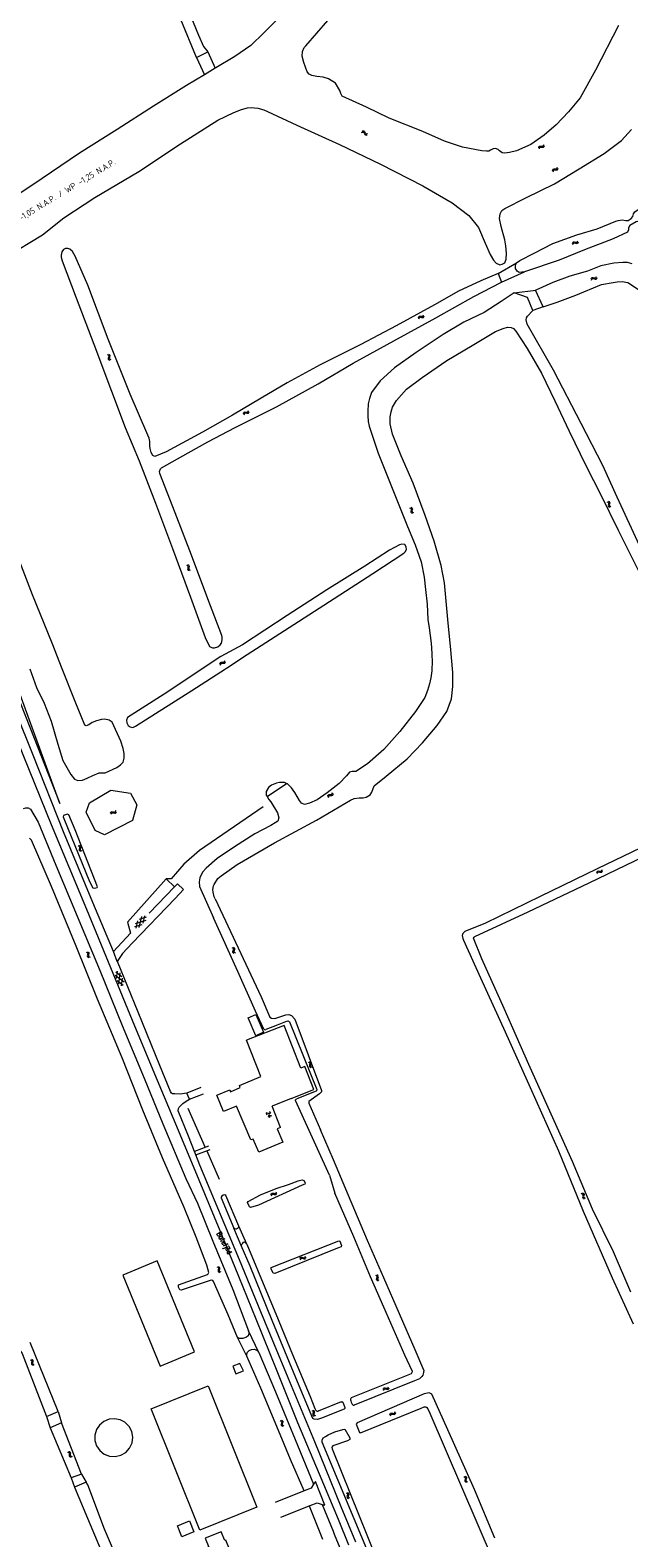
# Model space of a CAD drawing. Header units: metres. Extents: x 189705 to 199106, y 581686 to 588448.
# Tile 153 of 256: x 194103 to 194347, y 584146 to 584760. Entities that reach past the tile are written whole.
import ezdxf

# ---------------------------------------------------------------- set-up
doc = ezdxf.new("R2010")
doc.units = ezdxf.units.M
doc.layers.add('B-WA-OG-GBKN-G', color=7, linetype='Continuous', lineweight=18)
doc.layers.add('X-XX-AL-T25', color=7, linetype='Continuous', lineweight=25)
doc.styles.add('NLCS-ISO-M2000-T25', font='NLCS-ISO.ttf', dxfattribs={"height": 5})
doc.styles.add('Style-STANDARD', font='STANDARD.shx')

msp = doc.modelspace()

# ---------------------------------------------------------------- linework, layer by layer
at = {"layer": 'B-WA-OG-GBKN-G'}
for p, q in [((194238.444, 584718.574), (194238.83, 584718.704)), ((194238.628, 584719.036), (194239.014, 584719.168)), ((194238.83, 584718.704), (194239.158, 584718.689)), ((194239.014, 584719.168), (194239.34, 584719.156)), ((194239.158, 584718.689), (194239.406, 584718.478)), ((194239.34, 584719.156), (194239.598, 584718.935)), ((194239.406, 584718.478), (194239.606, 584718.114)), ((194239.598, 584718.935), (194239.789, 584718.576)), ((194239.606, 584718.114), (194239.796, 584717.753)), ((194239.789, 584718.576), (194239.981, 584718.216)), ((194239.981, 584718.216), (194240.229, 584718)), ((194240.229, 584718), (194240.565, 584717.983)), ((194240.565, 584717.983), (194240.952, 584718.115)), ((194239.796, 584717.753), (194240.044, 584717.537)), ((194240.044, 584717.537), (194240.381, 584717.522)), ((194240.381, 584717.522), (194240.768, 584717.654)), ((194310.594, 584712.242), (194310.691, 584712.638)), ((194310.691, 584712.638), (194310.878, 584712.907)), ((194310.878, 584712.907), (194311.202, 584713.004)), ((194310.882, 584711.838), (194310.982, 584712.233)), ((194310.982, 584712.233), (194311.172, 584712.501)), ((194311.172, 584712.501), (194311.484, 584712.595)), ((194311.202, 584713.004), (194311.608, 584712.97)), ((194311.484, 584712.595), (194311.898, 584712.567)), ((194311.608, 584712.97), (194312.015, 584712.938)), ((194311.898, 584712.567), (194312.304, 584712.532)), ((194312.015, 584712.938), (194312.331, 584713.03)), ((194312.304, 584712.532), (194312.62, 584712.624)), ((194312.331, 584713.03), (194312.527, 584713.304)), ((194312.527, 584713.304), (194312.625, 584713.7)), ((194312.62, 584712.624), (194312.815, 584712.899)), ((194312.815, 584712.899), (194312.913, 584713.296)), ((194316.228, 584702.974), (194316.325, 584703.37)), ((194316.325, 584703.37), (194316.512, 584703.639)), ((194316.512, 584703.639), (194316.836, 584703.736)), ((194316.516, 584702.57), (194316.616, 584702.965)), ((194316.616, 584702.965), (194316.806, 584703.233)), ((194316.806, 584703.233), (194317.118, 584703.327)), ((194316.836, 584703.736), (194317.242, 584703.702)), ((194317.118, 584703.327), (194317.532, 584703.299)), ((194317.242, 584703.702), (194317.649, 584703.67)), ((194317.532, 584703.299), (194317.938, 584703.264)), ((194317.649, 584703.67), (194317.965, 584703.762)), ((194317.938, 584703.264), (194318.254, 584703.356)), ((194317.965, 584703.762), (194318.161, 584704.036)), ((194318.161, 584704.036), (194318.259, 584704.432)), ((194318.254, 584703.356), (194318.449, 584703.631)), ((194318.449, 584703.631), (194318.547, 584704.028)), ((194324.315, 584673.355), (194324.478, 584673.728)), ((194324.478, 584673.728), (194324.709, 584673.96)), ((194324.529, 584672.907), (194324.695, 584673.279)), ((194324.695, 584673.279), (194324.928, 584673.51)), ((194324.709, 584673.96), (194325.046, 584674)), ((194324.928, 584673.51), (194325.252, 584673.549)), ((194325.046, 584674), (194325.439, 584673.897)), ((194325.252, 584673.549), (194325.655, 584673.449)), ((194325.439, 584673.897), (194325.834, 584673.794)), ((194325.655, 584673.449), (194326.049, 584673.344)), ((194325.834, 584673.794), (194326.162, 584673.83)), ((194326.049, 584673.344), (194326.376, 584673.38)), ((194326.162, 584673.83), (194326.402, 584674.066)), ((194326.376, 584673.38), (194326.615, 584673.618)), ((194326.402, 584674.066), (194326.567, 584674.44)), ((194326.615, 584673.618), (194326.781, 584673.992)), ((194331.931, 584658.85), (194332.101, 584659.22)), ((194332.101, 584659.22), (194332.335, 584659.448)), ((194332.138, 584658.398), (194332.31, 584658.767)), ((194332.31, 584658.767), (194332.547, 584658.994)), ((194332.335, 584659.448), (194332.672, 584659.483)), ((194332.547, 584658.994), (194332.871, 584659.028)), ((194332.672, 584659.483), (194333.064, 584659.373)), ((194332.871, 584659.028), (194333.272, 584658.922)), ((194333.064, 584659.373), (194333.457, 584659.264)), ((194333.272, 584658.922), (194333.665, 584658.811)), ((194333.457, 584659.264), (194333.785, 584659.295)), ((194333.665, 584658.811), (194333.992, 584658.841)), ((194333.785, 584659.295), (194334.029, 584659.527)), ((194333.992, 584658.841), (194334.235, 584659.075)), ((194334.029, 584659.527), (194334.2, 584659.898)), ((194334.235, 584659.075), (194334.407, 584659.446)), ((194263.595, 584643.899), (194263.726, 584644.286)), ((194261.58, 584643.004), (194261.71, 584643.39)), ((194261.71, 584643.39), (194261.919, 584643.642)), ((194261.833, 584642.577), (194261.965, 584642.962)), ((194261.919, 584643.642), (194262.25, 584643.712)), ((194261.965, 584642.962), (194262.177, 584643.213)), ((194262.177, 584643.213), (194262.496, 584643.281)), ((194262.25, 584643.712), (194262.651, 584643.644)), ((194262.496, 584643.281), (194262.906, 584643.218)), ((194262.651, 584643.644), (194263.054, 584643.578)), ((194262.906, 584643.218), (194263.308, 584643.148)), ((194263.054, 584643.578), (194263.377, 584643.643)), ((194263.308, 584643.148), (194263.631, 584643.214)), ((194263.377, 584643.643), (194263.595, 584643.899)), ((194263.631, 584643.214), (194263.848, 584643.472)), ((194263.848, 584643.472), (194263.979, 584643.859)), ((194134.844, 584628.064), (194135.21, 584627.885)), ((194135.21, 584627.885), (194135.433, 584627.644)), ((194135.349, 584626.92), (194135.231, 584626.53)), ((194135.231, 584626.53), (194135.256, 584626.202)), ((194135.256, 584626.202), (194135.485, 584625.955)), ((194135.299, 584628.263), (194135.666, 584628.087)), ((194135.461, 584627.32), (194135.349, 584626.92)), ((194135.433, 584627.644), (194135.461, 584627.32)), ((194135.485, 584625.955), (194135.854, 584625.777)), ((194135.666, 584628.087), (194135.891, 584627.848)), ((194135.803, 584627.121), (194135.688, 584626.729)), ((194135.688, 584626.729), (194135.713, 584626.401)), ((194135.713, 584626.401), (194135.941, 584626.154)), ((194135.919, 584627.511), (194135.803, 584627.121)), ((194135.891, 584627.848), (194135.919, 584627.511)), ((194135.941, 584626.154), (194136.309, 584625.976)), ((194190.306, 584603.964), (194190.425, 584604.354)), ((194190.425, 584604.354), (194190.627, 584604.611)), ((194190.57, 584603.544), (194190.692, 584603.933)), ((194190.627, 584604.611), (194190.956, 584604.69)), ((194190.692, 584603.933), (194190.897, 584604.189)), ((194190.897, 584604.189), (194191.214, 584604.266)), ((194190.956, 584604.69), (194191.359, 584604.633)), ((194191.214, 584604.266), (194191.625, 584604.214)), ((194191.359, 584604.633), (194191.764, 584604.578)), ((194191.625, 584604.214), (194192.029, 584604.156)), ((194191.764, 584604.578), (194192.084, 584604.652)), ((194192.029, 584604.156), (194192.35, 584604.229)), ((194192.084, 584604.652), (194192.295, 584604.914)), ((194192.295, 584604.914), (194192.416, 584605.304)), ((194192.35, 584604.229), (194192.56, 584604.493)), ((194192.56, 584604.493), (194192.681, 584604.884)), ((194258.02, 584565.648), (194258.397, 584565.495)), ((194258.397, 584565.495), (194258.636, 584565.269)), ((194258.46, 584565.877), (194258.839, 584565.727)), ((194258.601, 584564.541), (194258.51, 584564.144)), ((194258.687, 584564.947), (194258.601, 584564.541)), ((194258.636, 584565.269), (194258.687, 584564.947)), ((194258.839, 584565.727), (194259.079, 584565.504)), ((194259.041, 584564.772), (194258.952, 584564.374)), ((194258.952, 584564.374), (194259, 584564.048)), ((194259.13, 584565.169), (194259.041, 584564.772)), ((194259.079, 584565.504), (194259.13, 584565.169)), ((194338.423, 584568.024), (194338.803, 584567.876)), ((194338.803, 584567.876), (194339.045, 584567.654)), ((194338.861, 584568.259), (194339.241, 584568.114)), ((194339.02, 584566.925), (194338.934, 584566.527)), ((194338.934, 584566.527), (194338.986, 584566.202)), ((194338.986, 584566.202), (194339.234, 584565.974)), ((194339.099, 584567.332), (194339.02, 584566.925)), ((194339.045, 584567.654), (194339.099, 584567.332)), ((194339.234, 584565.974), (194339.616, 584565.827)), ((194339.241, 584568.114), (194339.484, 584567.895)), ((194339.456, 584567.163), (194339.373, 584566.763)), ((194339.373, 584566.763), (194339.425, 584566.438)), ((194339.425, 584566.438), (194339.672, 584566.209)), ((194339.54, 584567.561), (194339.456, 584567.163)), ((194339.484, 584567.895), (194339.54, 584567.561)), ((194339.672, 584566.209), (194340.053, 584566.062)), ((194258.51, 584564.144), (194258.558, 584563.818)), ((194258.558, 584563.818), (194258.804, 584563.587)), ((194258.804, 584563.587), (194259.183, 584563.435)), ((194259, 584564.048), (194259.244, 584563.817)), ((194259.244, 584563.817), (194259.623, 584563.664)), ((194167.059, 584542.216), (194167.437, 584542.064)), ((194167.437, 584542.064), (194167.677, 584541.84)), ((194167.499, 584542.447), (194167.878, 584542.298)), ((194167.644, 584541.112), (194167.554, 584540.714)), ((194167.554, 584540.714), (194167.603, 584540.388)), ((194167.603, 584540.388), (194167.85, 584540.158)), ((194167.728, 584541.518), (194167.644, 584541.112)), ((194167.677, 584541.84), (194167.728, 584541.518)), ((194167.85, 584540.158), (194168.229, 584540.007)), ((194167.878, 584542.298), (194168.119, 584542.076)), ((194168.083, 584541.344), (194167.996, 584540.945)), ((194167.996, 584540.945), (194168.044, 584540.62)), ((194168.044, 584540.62), (194168.289, 584540.389)), ((194168.172, 584541.741), (194168.083, 584541.344)), ((194168.119, 584542.076), (194168.172, 584541.741)), ((194168.289, 584540.389), (194168.669, 584540.238)), ((194182.426, 584502.746), (194182.619, 584503.021)), ((194182.619, 584503.021), (194182.713, 584503.419)), ((194182.911, 584502.62), (194183.005, 584503.018)), ((194180.698, 584501.939), (194180.79, 584502.336)), ((194180.79, 584502.336), (194180.975, 584502.607)), ((194180.975, 584502.607), (194181.298, 584502.707)), ((194180.99, 584501.538), (194181.086, 584501.934)), ((194181.086, 584501.934), (194181.273, 584502.204)), ((194181.273, 584502.204), (194181.584, 584502.302)), ((194181.298, 584502.707), (194181.704, 584502.678)), ((194181.584, 584502.302), (194181.998, 584502.278)), ((194181.704, 584502.678), (194182.111, 584502.65)), ((194181.998, 584502.278), (194182.405, 584502.247)), ((194182.111, 584502.65), (194182.426, 584502.746)), ((194182.405, 584502.247), (194182.72, 584502.342)), ((194182.72, 584502.342), (194182.911, 584502.62)), ((194224.687, 584447.901), (194224.745, 584448.304)), ((194224.745, 584448.304), (194224.906, 584448.59)), ((194224.906, 584448.59), (194225.219, 584448.718)), ((194225.013, 584447.526), (194225.074, 584447.929)), ((194225.074, 584447.929), (194225.237, 584448.214)), ((194225.219, 584448.718), (194225.626, 584448.724)), ((194225.237, 584448.214), (194225.539, 584448.338)), ((194225.539, 584448.338), (194225.953, 584448.35)), ((194225.626, 584448.724), (194226.034, 584448.731)), ((194225.953, 584448.35), (194226.361, 584448.354)), ((194226.034, 584448.731), (194226.34, 584448.853)), ((194226.34, 584448.853), (194226.508, 584449.144)), ((194226.361, 584448.354), (194226.667, 584448.476)), ((194226.508, 584449.144), (194226.568, 584449.549)), ((194226.667, 584448.476), (194226.834, 584448.769)), ((194226.834, 584448.769), (194226.894, 584449.174)), ((194136.121, 584441.181), (194136.293, 584441.55)), ((194136.293, 584441.55), (194136.529, 584441.777)), ((194136.529, 584441.777), (194136.866, 584441.809)), ((194136.866, 584441.809), (194137.257, 584441.697)), ((194137.257, 584441.697), (194137.65, 584441.586)), ((194137.65, 584441.586), (194137.978, 584441.614)), ((194137.978, 584441.614), (194138.223, 584441.845)), ((194138.223, 584441.845), (194138.397, 584442.215)), ((194138.427, 584441.392), (194138.601, 584441.762)), ((194136.325, 584440.728), (194136.499, 584441.096)), ((194136.499, 584441.096), (194136.738, 584441.322)), ((194136.738, 584441.322), (194137.062, 584441.353)), ((194137.062, 584441.353), (194137.463, 584441.245)), ((194137.463, 584441.245), (194137.854, 584441.131)), ((194137.854, 584441.131), (194138.182, 584441.16)), ((194138.182, 584441.16), (194138.427, 584441.392)), ((194122.978, 584427.928), (194123.341, 584427.744)), ((194123.341, 584427.744), (194123.561, 584427.5)), ((194123.466, 584426.777), (194123.343, 584426.388)), ((194123.343, 584426.388), (194123.363, 584426.06)), ((194123.363, 584426.06), (194123.589, 584425.81)), ((194123.435, 584428.12), (194123.8, 584427.939)), ((194123.584, 584427.175), (194123.466, 584426.777)), ((194123.561, 584427.5), (194123.584, 584427.175)), ((194123.589, 584425.81), (194123.955, 584425.627)), ((194123.8, 584427.939), (194124.021, 584427.698)), ((194123.923, 584426.972), (194123.802, 584426.582)), ((194123.802, 584426.582), (194123.823, 584426.253)), ((194123.823, 584426.253), (194124.047, 584426.002)), ((194124.045, 584427.36), (194123.923, 584426.972)), ((194124.021, 584427.698), (194124.045, 584427.36)), ((194124.047, 584426.002), (194124.413, 584425.819)), ((194334.218, 584416.969), (194334.36, 584417.351)), ((194334.36, 584417.351), (194334.577, 584417.596)), ((194334.457, 584416.534), (194334.602, 584416.915)), ((194334.577, 584417.596), (194334.911, 584417.655)), ((194334.602, 584416.915), (194334.822, 584417.159)), ((194334.822, 584417.159), (194335.143, 584417.216)), ((194334.911, 584417.655), (194335.309, 584417.574)), ((194335.143, 584417.216), (194335.55, 584417.14)), ((194335.309, 584417.574), (194335.71, 584417.495)), ((194335.55, 584417.14), (194335.95, 584417.058)), ((194335.71, 584417.495), (194336.034, 584417.549)), ((194335.95, 584417.058), (194336.275, 584417.112)), ((194336.034, 584417.549), (194336.26, 584417.799)), ((194336.26, 584417.799), (194336.404, 584418.181)), ((194336.275, 584417.112), (194336.5, 584417.363)), ((194336.5, 584417.363), (194336.644, 584417.746)), ((194150.722, 584398.799), (194147.806, 584397.895)), ((194147.848, 584394.557), (194148.866, 584399.041)), ((194149.494, 584396.335), (194150.17, 584399.31)), ((194148.905, 584395.7), (194145.991, 584394.797)), ((194150.553, 584397.48), (194146.163, 584396.119)), ((194146.544, 584394.286), (194147.219, 584397.261)), ((194186.112, 584386.109), (194185.76, 584386.316)), ((194186.582, 584386.271), (194186.23, 584386.478)), ((194186.791, 584386.006), (194186.582, 584386.271)), ((194126.229, 584384.485), (194126.605, 584384.33)), ((194126.605, 584384.33), (194126.843, 584384.103)), ((194126.671, 584384.712), (194127.048, 584384.559)), ((194126.803, 584383.375), (194126.71, 584382.978)), ((194126.71, 584382.978), (194126.755, 584382.652)), ((194126.755, 584382.652), (194126.999, 584382.42)), ((194126.891, 584383.781), (194126.803, 584383.375)), ((194126.843, 584384.103), (194126.891, 584383.781)), ((194126.999, 584382.42), (194127.378, 584382.265)), ((194127.048, 584384.559), (194127.287, 584384.335)), ((194127.244, 584383.604), (194127.153, 584383.206)), ((194127.153, 584383.206), (194127.199, 584382.88)), ((194127.199, 584382.88), (194127.441, 584382.647)), ((194127.336, 584384), (194127.244, 584383.604)), ((194127.287, 584384.335), (194127.336, 584384)), ((194127.441, 584382.647), (194127.82, 584382.492)), ((194186.023, 584384.755), (194186.171, 584385.134)), ((194186.025, 584384.416), (194186.023, 584384.755)), ((194186.229, 584384.16), (194186.025, 584384.416)), ((194186.319, 584385.844), (194186.112, 584386.109)), ((194186.171, 584385.134), (194186.318, 584385.515)), ((194186.581, 584383.955), (194186.229, 584384.16)), ((194186.318, 584385.515), (194186.319, 584385.844)), ((194186.495, 584384.908), (194186.64, 584385.297)), ((194186.497, 584384.582), (194186.495, 584384.908)), ((194186.7, 584384.324), (194186.497, 584384.582)), ((194186.64, 584385.297), (194186.789, 584385.677)), ((194187.05, 584384.116), (194186.7, 584384.324)), ((194186.789, 584385.677), (194186.791, 584386.006)), ((194137.995, 584375.217), (194141.655, 584372.435)), ((194138.287, 584376.517), (194140.716, 584374.671)), ((194138.597, 584373.782), (194138.982, 584376.808)), ((194139.535, 584371.545), (194140.114, 584376.105)), ((194140.666, 584370.845), (194141.051, 584373.874)), ((194138.931, 584372.983), (194141.359, 584371.136)), ((194216.685, 584339.699), (194217.061, 584339.544)), ((194217.061, 584339.544), (194217.299, 584339.317)), ((194217.127, 584339.926), (194217.504, 584339.773)), ((194217.259, 584338.589), (194217.166, 584338.192)), ((194217.166, 584338.192), (194217.211, 584337.866)), ((194217.211, 584337.866), (194217.455, 584337.634)), ((194217.347, 584338.995), (194217.259, 584338.589)), ((194217.299, 584339.317), (194217.347, 584338.995)), ((194217.455, 584337.634), (194217.834, 584337.479)), ((194217.504, 584339.773), (194217.743, 584339.549)), ((194217.7, 584338.818), (194217.609, 584338.42)), ((194217.609, 584338.42), (194217.655, 584338.094)), ((194217.655, 584338.094), (194217.897, 584337.861)), ((194217.792, 584339.214), (194217.7, 584338.818)), ((194217.743, 584339.549), (194217.792, 584339.214)), ((194217.897, 584337.861), (194218.276, 584337.706)), ((194201.528, 584285.692), (194201.685, 584286.068)), ((194201.685, 584286.068), (194201.911, 584286.304)), ((194201.75, 584285.248), (194201.91, 584285.623)), ((194201.91, 584285.623), (194202.139, 584285.858)), ((194201.911, 584286.304), (194202.247, 584286.35)), ((194202.139, 584285.858), (194202.462, 584285.903)), ((194202.247, 584286.35), (194202.642, 584286.254)), ((194202.462, 584285.903), (194202.866, 584285.811)), ((194202.642, 584286.254), (194203.039, 584286.159)), ((194202.866, 584285.811), (194203.262, 584285.713)), ((194203.039, 584286.159), (194203.366, 584286.201)), ((194203.262, 584285.713), (194203.589, 584285.755)), ((194203.366, 584286.201), (194203.601, 584286.442)), ((194203.589, 584285.755), (194203.823, 584285.997)), ((194203.601, 584286.442), (194203.76, 584286.818)), ((194203.823, 584285.997), (194203.982, 584286.374)), ((194327.939, 584286.251), (194328.32, 584286.106)), ((194328.32, 584286.106), (194328.564, 584285.885)), ((194328.375, 584286.489), (194328.757, 584286.347)), ((194328.543, 584285.157), (194328.46, 584284.757)), ((194328.46, 584284.757), (194328.514, 584284.432)), ((194328.514, 584284.432), (194328.764, 584284.207)), ((194328.62, 584285.564), (194328.543, 584285.157)), ((194328.564, 584285.885), (194328.62, 584285.564)), ((194328.757, 584286.347), (194329.001, 584286.129)), ((194328.764, 584284.207), (194329.147, 584284.062)), ((194328.978, 584285.397), (194328.898, 584284.996)), ((194328.898, 584284.996), (194328.952, 584284.672)), ((194328.952, 584284.672), (194329.2, 584284.445)), ((194329.059, 584285.795), (194328.978, 584285.397)), ((194329.001, 584286.129), (194329.059, 584285.795)), ((194329.2, 584284.445), (194329.583, 584284.3)), ((194213.337, 584259.676), (194213.525, 584260.037)), ((194213.52, 584259.214), (194213.711, 584259.574)), ((194213.525, 584260.037), (194213.771, 584260.253)), ((194213.711, 584259.574), (194213.96, 584259.789)), ((194213.771, 584260.253), (194214.11, 584260.27)), ((194213.96, 584259.789), (194214.285, 584259.806)), ((194214.11, 584260.27), (194214.495, 584260.141)), ((194214.285, 584259.806), (194214.68, 584259.68)), ((194214.495, 584260.141), (194214.883, 584260.012)), ((194214.68, 584259.68), (194215.067, 584259.548)), ((194214.883, 584260.012), (194215.212, 584260.026)), ((194215.067, 584259.548), (194215.396, 584259.562)), ((194215.212, 584260.026), (194215.467, 584260.245)), ((194215.396, 584259.562), (194215.65, 584259.783)), ((194215.467, 584260.245), (194215.657, 584260.606)), ((194215.65, 584259.783), (194215.841, 584260.145)), ((194179.511, 584256.264), (194179.883, 584256.098)), ((194179.883, 584256.098), (194180.114, 584255.864)), ((194180.052, 584255.137), (194179.946, 584254.743)), ((194179.946, 584254.743), (194179.981, 584254.416)), ((194179.96, 584256.478), (194180.333, 584256.313)), ((194179.981, 584254.416), (194180.219, 584254.176)), ((194180.152, 584255.54), (194180.052, 584255.137)), ((194180.114, 584255.864), (194180.152, 584255.54)), ((194180.219, 584254.176), (194180.592, 584254.01)), ((194180.333, 584256.313), (194180.564, 584256.082)), ((194180.5, 584255.352), (194180.397, 584254.957)), ((194180.397, 584254.957), (194180.432, 584254.63)), ((194180.432, 584254.63), (194180.667, 584254.39)), ((194180.604, 584255.746), (194180.5, 584255.352)), ((194180.564, 584256.082), (194180.604, 584255.746)), ((194180.667, 584254.39), (194181.041, 584254.223)), ((194244.575, 584252.605), (194244.21, 584252.789)), ((194244.574, 584251.247), (194244.696, 584251.635)), ((194244.597, 584250.909), (194244.574, 584251.247)), ((194244.799, 584252.354), (194244.575, 584252.605)), ((194245.033, 584252.796), (194244.668, 584252.98)), ((194244.696, 584251.635), (194244.818, 584252.025)), ((194244.818, 584252.025), (194244.799, 584252.354)), ((194245.259, 584252.546), (194245.033, 584252.796)), ((194245.035, 584251.431), (194245.154, 584251.829)), ((194245.058, 584251.106), (194245.035, 584251.431)), ((194245.277, 584250.861), (194245.058, 584251.106)), ((194245.154, 584251.829), (194245.278, 584252.217)), ((194245.278, 584252.217), (194245.259, 584252.546)), ((194244.817, 584250.667), (194244.597, 584250.909)), ((194245.182, 584250.485), (194244.817, 584250.667)), ((194245.64, 584250.677), (194245.277, 584250.861)), ((194103.461, 584218.414), (194103.837, 584218.257)), ((194103.837, 584218.257), (194104.073, 584218.029)), ((194103.904, 584218.639), (194104.281, 584218.484)), ((194104.03, 584217.301), (194103.934, 584216.905)), ((194103.934, 584216.905), (194103.978, 584216.578)), ((194103.978, 584216.578), (194104.221, 584216.345)), ((194104.12, 584217.706), (194104.03, 584217.301)), ((194104.073, 584218.029), (194104.12, 584217.706)), ((194104.221, 584216.345), (194104.599, 584216.188)), ((194104.281, 584218.484), (194104.518, 584218.259)), ((194104.472, 584217.527), (194104.379, 584217.13)), ((194104.379, 584217.13), (194104.423, 584216.804)), ((194104.423, 584216.804), (194104.664, 584216.569)), ((194104.566, 584217.923), (194104.472, 584217.527)), ((194104.518, 584218.259), (194104.566, 584217.923)), ((194104.664, 584216.569), (194105.042, 584216.413)), ((194247.205, 584206.391), (194247.375, 584206.761)), ((194247.375, 584206.761), (194247.609, 584206.989)), ((194247.411, 584205.939), (194247.584, 584206.308)), ((194247.584, 584206.308), (194247.821, 584206.535)), ((194247.609, 584206.989), (194247.947, 584207.023)), ((194247.821, 584206.535), (194248.145, 584206.568)), ((194247.947, 584207.023), (194248.338, 584206.913)), ((194248.145, 584206.568), (194248.546, 584206.462)), ((194248.338, 584206.913), (194248.732, 584206.804)), ((194248.546, 584206.462), (194248.939, 584206.351)), ((194248.732, 584206.804), (194249.06, 584206.835)), ((194248.939, 584206.351), (194249.267, 584206.381)), ((194249.06, 584206.835), (194249.303, 584207.067)), ((194249.267, 584206.381), (194249.51, 584206.615)), ((194249.303, 584207.067), (194249.475, 584207.438)), ((194249.51, 584206.615), (194249.681, 584206.986)), ((194218.131, 584197.731), (194218.498, 584197.555)), ((194218.498, 584197.555), (194218.722, 584197.315)), ((194218.642, 584196.59), (194218.526, 584196.199)), ((194218.526, 584196.199), (194218.553, 584195.871)), ((194218.553, 584195.871), (194218.784, 584195.625)), ((194218.585, 584197.932), (194218.953, 584197.758)), ((194218.752, 584196.99), (194218.642, 584196.59)), ((194218.722, 584197.315), (194218.752, 584196.99)), ((194218.953, 584197.758), (194219.179, 584197.521)), ((194219.095, 584196.794), (194218.982, 584196.401)), ((194218.982, 584196.401), (194219.009, 584196.073)), ((194219.009, 584196.073), (194219.238, 584195.827)), ((194219.209, 584197.184), (194219.095, 584196.794)), ((194219.179, 584197.521), (194219.209, 584197.184)), ((194219.238, 584195.827), (194219.607, 584195.651)), ((194249.944, 584195.993), (194250.069, 584196.381)), ((194250.069, 584196.381), (194250.276, 584196.635)), ((194250.201, 584195.569), (194250.33, 584195.955)), ((194250.276, 584196.635), (194250.607, 584196.708)), ((194250.33, 584195.955), (194250.539, 584196.208)), ((194250.539, 584196.208), (194250.857, 584196.279)), ((194250.607, 584196.708), (194251.009, 584196.644)), ((194250.857, 584196.279), (194251.268, 584196.221)), ((194251.009, 584196.644), (194251.412, 584196.582)), ((194251.268, 584196.221), (194251.671, 584196.155)), ((194251.412, 584196.582), (194251.734, 584196.65)), ((194251.671, 584196.155), (194251.992, 584196.224)), ((194251.734, 584196.65), (194251.949, 584196.909)), ((194251.949, 584196.909), (194252.077, 584197.297)), ((194251.992, 584196.224), (194252.207, 584196.484)), ((194252.207, 584196.484), (194252.334, 584196.872)), ((194205.272, 584193.616), (194205.639, 584193.44)), ((194205.639, 584193.44), (194205.863, 584193.2)), ((194205.783, 584192.475), (194205.667, 584192.084)), ((194205.667, 584192.084), (194205.694, 584191.756)), ((194205.694, 584191.756), (194205.925, 584191.51)), ((194205.726, 584193.817), (194206.094, 584193.643)), ((194205.893, 584192.875), (194205.783, 584192.475)), ((194205.863, 584193.2), (194205.893, 584192.875)), ((194205.925, 584191.51), (194206.294, 584191.335)), ((194206.094, 584193.643), (194206.32, 584193.406)), ((194206.236, 584192.679), (194206.123, 584192.286)), ((194206.123, 584192.286), (194206.15, 584191.958)), ((194206.15, 584191.958), (194206.379, 584191.712)), ((194206.35, 584193.069), (194206.236, 584192.679)), ((194206.32, 584193.406), (194206.35, 584193.069)), ((194206.379, 584191.712), (194206.748, 584191.536)), ((194218.784, 584195.625), (194219.153, 584195.45)), ((194118.641, 584180.802), (194119.035, 584180.698)), ((194119.035, 584180.698), (194119.301, 584180.504)), ((194119.05, 584181.085), (194119.444, 584180.983)), ((194119.301, 584180.504), (194119.391, 584180.191)), ((194119.358, 584179.778), (194119.317, 584179.372)), ((194119.317, 584179.372), (194119.405, 584179.054)), ((194119.391, 584180.191), (194119.358, 584179.778)), ((194119.405, 584179.054), (194119.678, 584178.857)), ((194119.444, 584180.983), (194119.71, 584180.793)), ((194119.678, 584178.857), (194120.074, 584178.753)), ((194119.71, 584180.793), (194119.803, 584180.467)), ((194119.765, 584180.062), (194119.727, 584179.656)), ((194119.727, 584179.656), (194119.815, 584179.339)), ((194119.803, 584180.467), (194119.765, 584180.062)), ((194119.815, 584179.339), (194120.087, 584179.14)), ((194120.087, 584179.14), (194120.482, 584179.036)), ((194280.101, 584170.818), (194280.468, 584170.642)), ((194280.468, 584170.642), (194280.692, 584170.402)), ((194280.612, 584169.677), (194280.496, 584169.286)), ((194280.496, 584169.286), (194280.523, 584168.958)), ((194280.523, 584168.958), (194280.754, 584168.712)), ((194280.555, 584171.019), (194280.923, 584170.845)), ((194280.722, 584170.077), (194280.612, 584169.677)), ((194280.692, 584170.402), (194280.722, 584170.077)), ((194280.754, 584168.712), (194281.123, 584168.537)), ((194280.923, 584170.845), (194281.149, 584170.608)), ((194281.065, 584169.881), (194280.952, 584169.488)), ((194280.952, 584169.488), (194280.979, 584169.16)), ((194280.979, 584169.16), (194281.208, 584168.914)), ((194281.179, 584170.271), (194281.065, 584169.881)), ((194281.149, 584170.608), (194281.179, 584170.271)), ((194281.208, 584168.914), (194281.577, 584168.738)), ((194232.112, 584164.192), (194232.478, 584164.012)), ((194232.478, 584164.012), (194232.7, 584163.771)), ((194232.612, 584163.047), (194232.493, 584162.657)), ((194232.493, 584162.657), (194232.517, 584162.329)), ((194232.517, 584162.329), (194232.745, 584162.081)), ((194232.568, 584164.389), (194232.935, 584164.212)), ((194232.727, 584163.446), (194232.612, 584163.047)), ((194232.7, 584163.771), (194232.727, 584163.446)), ((194232.745, 584162.081), (194233.113, 584161.901)), ((194232.935, 584164.212), (194233.158, 584163.973)), ((194233.068, 584163.246), (194232.951, 584162.855)), ((194232.951, 584162.855), (194232.974, 584162.526)), ((194232.974, 584162.526), (194233.201, 584162.278)), ((194233.185, 584163.635), (194233.068, 584163.246)), ((194233.158, 584163.973), (194233.185, 584163.635)), ((194233.201, 584162.278), (194233.569, 584162.098))]:
    msp.add_line(p, q, dxfattribs=at)
at = {"layer": 'B-WA-OG-GBKN-G', "flags": 128}
for points in [[(194171.171, 584749.148), (194164.778, 584764.533), (194156.397, 584785.585), (194147.465, 584807.422), (194137.403, 584832.829), (194126.72, 584858.189), (194115.929, 584885.412), (194106.171, 584911.254), (194095.9, 584935.83), (194085.686, 584960.64), (194076.378, 584983.682), (194069.347, 585000)], [(194074.716, 585000), (194076.526, 584995.128), (194086.257, 584971.711), (194094.662, 584950.272), (194101.821, 584931.679), (194113.455, 584904.75), (194122.612, 584881.426), (194130.723, 584860.749), (194138.799, 584840.235), (194147.167, 584819.581), (194157.123, 584794.864), (194166.114, 584772.63), (194171.991, 584758.229), (194174.047, 584753.592), (194175.819, 584751.462)], [(194257.678, 584856.169), (194255.143, 584846.09), (194251.742, 584835.083), (194247.62, 584825.211), (194242.942, 584815.637), (194237.684, 584806.127), (194230.955, 584797.342), (194222.043, 584786.195), (194215.088, 584776.681), (194205.923, 584766.486), (194198.582, 584759.099), (194193.388, 584753.956), (194186.828, 584749.493), (194179.059, 584744.848), (194178.8, 584744.693)], [(194294.113, 584711.645), (194292.977, 584712.059), (194292.061, 584711.943), (194290.989, 584711.35), (194290.292, 584710.95), (194289.311, 584710.899), (194287.44, 584711.107), (194279.516, 584712.608), (194272.16, 584715.077), (194263.45, 584719.006), (194249.733, 584724.395), (194240.456, 584728.931), (194230.585, 584733.324), (194229.953, 584734.486), (194229.605, 584735.648), (194227.748, 584738.656), (194224.896, 584740.375), (194222.754, 584741.047), (194220.225, 584741.397), (194218.186, 584741.772), (194217.063, 584742.25), (194216.276, 584743.245), (194214.923, 584747.091), (194214.266, 584749.634), (194214.358, 584751.506), (194215.043, 584753.132), (194215.753, 584753.88), (194224.677, 584764.136)], [(194343.173, 584762.2), (194333.689, 584744.007), (194327.449, 584732.639), (194322.774, 584726.924), (194317.763, 584721.713), (194312.856, 584717.521), (194307.421, 584713.639), (194301.521, 584711.138), (194298.694, 584710.326), (194296.745, 584710.147), (194295.764, 584710.263), (194294.654, 584711.012), (194294.113, 584711.645)], [(194171.171, 584749.148), (194175.819, 584751.462)], [(194171.171, 584749.148), (194174.397, 584742.061)], [(194175.819, 584751.462), (194178.8, 584744.693)], [(194178.8, 584744.693), (194174.397, 584742.061)], [(194174.397, 584742.061), (194167.122, 584737.713), (194153.616, 584729.211), (194138.824, 584719.781), (194123.543, 584710.118), (194108.302, 584699.786), (194093.46, 584689.841), (194075.633, 584677.716), (194063.954, 584670.079), (194063.157, 584669.615), (194061.059, 584669.187), (194059.759, 584669.173), (194058.342, 584669.711), (194056.989, 584670.714), (194054.6, 584676.362), (194051.331, 584684.777), (194045.404, 584698.968), (194040.174, 584710.496), (194031.871, 584729.551), (194030.001, 584733.677)], [(194093.605, 584667.853), (194108.423, 584676.807), (194117.09, 584683.809), (194129.76, 584692.078), (194147.653, 584702.697), (194164.708, 584713.92), (194179.911, 584723.556), (194186.342, 584726.69), (194189.557, 584727.852), (194191.938, 584728.542), (194193.452, 584728.694), (194196.118, 584728.517), (194198.641, 584727.748), (194200.132, 584727.078), (194212, 584721.465), (194229.384, 584713.667), (194246.132, 584705.583), (194263.34, 584696.83), (194275.349, 584689.923), (194282.148, 584684.697), (194286.073, 584679.824), (194288.725, 584673.504), (194290.774, 584668.796), (194292.221, 584666.546), (194293.317, 584665.306), (194294.798, 584664.68), (194295.654, 584664.866), (194296.839, 584665.403), (194297.344, 584666.873), (194297.433, 584669.209), (194297.172, 584672.347), (194296.844, 584674.838), (194295.278, 584680.236), (194294.654, 584683.429), (194294.963, 584685.447), (194295.644, 584686.796)], [(194295.644, 584686.796), (194296.829, 584687.586), (194305.356, 584691.914), (194316.977, 584697.635), (194327.15, 584703.707), (194337.246, 584710.021), (194344.347, 584715.239), (194348.354, 584719.768)], [(194301.578, 584665.422), (194302.862, 584666.42), (194308.777, 584669.324), (194316.404, 584673.247), (194326.17, 584676.818), (194334.443, 584679.337), (194342.036, 584682.394), (194342.958, 584682.7), (194344.615, 584682.941), (194346.052, 584682.677), (194347.072, 584682.632), (194348.214, 584683.455), (194348.883, 584684.299), (194349.191, 584685.407), (194349.696, 584686.153), (194351.112, 584687.227), (194355.205, 584689.057), (194362.085, 584691.006), (194364.224, 584691.268), (194366.967, 584691.497), (194369.907, 584691.572), (194373.505, 584691.208)], [(194411.062, 584678.593), (194405.161, 584681.054), (194396.639, 584683.681), (194389.279, 584686.186), (194386.799, 584686.659), (194384.572, 584686.836), (194381.204, 584686.574), (194376.3, 584686.763), (194370.541, 584686.854), (194365.461, 584686.649), (194361.808, 584686.069), (194357.002, 584684.141), (194352.678, 584682.432), (194351.713, 584682.356), (194350.253, 584682.181), (194347.675, 584680.646), (194347.235, 584679.681), (194347.235, 584678.858), (194346.762, 584677.992), (194340.87, 584675.231), (194329.227, 584670.783), (194318.945, 584666.499), (194304.758, 584661.734)], [(194294.1, 584661.053), (194286.992, 584658.12), (194277.884, 584653.873), (194268.195, 584648.26), (194252.549, 584639.734), (194238.199, 584632.176), (194221.605, 584623.906), (194208.131, 584616.572), (194197.514, 584610.327), (194185.866, 584603.308), (194173.606, 584596.422), (194158.774, 584588.357), (194154.257, 584586.497), (194153.42, 584586.882), (194152.698, 584588.143), (194152.271, 584589.764), (194152.14, 584590.768), (194152.112, 584592.66), (194151.853, 584594.025), (194151.426, 584595.26), (194144.118, 584611.896), (194135.192, 584634.361), (194126.859, 584656.35), (194121.694, 584668.213), (194120.649, 584670.065), (194119.528, 584670.99), (194118.806, 584671.298), (194117.802, 584671.259), (194116.94, 584670.91), (194116.272, 584669.918), (194116.042, 584668.527), (194116.095, 584667.793), (194116.509, 584666.185), (194122.193, 584651.182), (194129.363, 584632.242), (194136.547, 584613.134), (194142.141, 584598.273), (194147.823, 584584.699), (194154.527, 584567.483), (194161.362, 584548.993), (194168.675, 584529.255), (194174.735, 584512.708), (194176.516, 584509.054), (194177.663, 584508.528), (194178.551, 584508.555), (194179.928, 584509.007), (194180.802, 584509.703), (194181.432, 584510.464), (194181.623, 584511.842), (194181.583, 584512.91)], [(194294.1, 584661.053), (194301.578, 584665.422)], [(194304.758, 584661.734), (194303.66, 584661.559), (194302.629, 584661.549), (194301.851, 584662.087), (194301.127, 584663.173), (194301.128, 584664.479), (194301.578, 584665.422)], [(194348.73, 584665.023), (194346.734, 584665.562), (194344.869, 584665.585), (194341.15, 584665.269), (194335.927, 584664.175), (194330.473, 584662.071), (194323.308, 584660.046), (194316.384, 584657.394)], [(194181.583, 584512.91), (194181.466, 584513.515), (194175.821, 584528.479), (194169.103, 584546.339), (194162.553, 584563.567), (194156.223, 584579.561), (194156.119, 584580.41), (194156.491, 584581.505), (194156.903, 584581.917), (194167.798, 584587.995), (194175.787, 584592.46), (194186.913, 584598.383), (194203.711, 584606.715), (194220.785, 584616.096), (194234.993, 584624.582), (194251.628, 584633.668), (194268.651, 584642.968), (194284.113, 584651.688), (194295.465, 584657.565)], [(194294.1, 584661.053), (194295.465, 584657.565)], [(194295.465, 584657.565), (194304.758, 584661.734)], [(194316.384, 584657.394), (194309.45, 584654.338)], [(194312.386, 584647.556), (194318.08, 584649.429), (194325.663, 584652.244), (194336.208, 584656.605), (194341.003, 584657.447), (194342.506, 584657.753), (194344.579, 584657.884), (194346.96, 584657.444), (194363.684, 584646.321)], [(194300.584, 584653.267), (194295.305, 584649.737), (194288.315, 584645.254), (194280.117, 584641.243), (194271.7, 584636.168), (194260.648, 584628.934), (194251.814, 584622.608), (194245.985, 584617.291), (194242.472, 584612.597), (194241.67, 584610.206), (194241.186, 584608.012), (194240.943, 584604.984), (194240.942, 584603.141), (194241.138, 584600.815), (194241.51, 584598.818), (194245.19, 584587.857), (194250.92, 584573.57), (194257.187, 584558.021), (194260.332, 584550.548), (194262.752, 584543.558), (194263.923, 584537.392), (194264.523, 584532.345), (194265.146, 584526.344), (194265.394, 584520.09), (194266.029, 584516.711), (194266.804, 584510.402), (194267.098, 584506.266), (194267.14, 584502.361), (194267.065, 584500)], [(194308.271, 584646.055), (194306.09, 584651.3), (194300.584, 584653.267)], [(194300.61, 584653.258), (194309.45, 584654.338)], [(194309.45, 584654.338), (194309.35, 584654.294)], [(194312.386, 584647.556), (194309.35, 584654.294)], [(194363.541, 584524.941), (194351.641, 584550.213), (194342.568, 584569.987), (194336.705, 584582.793), (194327.916, 584599.923), (194316.617, 584621.685), (194305.953, 584640.45), (194305.515, 584642.14), (194305.603, 584643.029), (194306.053, 584643.741), (194308.271, 584646.055)], [(194312.386, 584647.556), (194308.271, 584646.055)], [(194275.433, 584500), (194274.757, 584507.721), (194273.524, 584520.141), (194272.204, 584534.996), (194270.804, 584542.117), (194267.957, 584552.069), (194264.397, 584562.526), (194259.435, 584575.628), (194254.581, 584586.798), (194250.987, 584595.599), (194250.079, 584599.867), (194250.113, 584602.61), (194250.443, 584604.738), (194251.059, 584606.548), (194252.706, 584609.333), (194256.68, 584613.906), (194263.155, 584618.686), (194273.23, 584625.592), (194283.535, 584631.675), (194293.028, 584637.473), (194296.122, 584638.722), (194297.9, 584639.16), (194299.403, 584639.039), (194300.357, 584638.687)], [(194300.357, 584638.687), (194301.322, 584637.546), (194305.893, 584630.544), (194311.713, 584620.524), (194317.225, 584609.243), (194323.044, 584596.777), (194329.794, 584582.885), (194336.008, 584570.627), (194342.955, 584556.427), (194351.723, 584539.045), (194360.665, 584520.521), (194369.87, 584501.515), (194370.566, 584500)], [(194104.422, 584530.109), (194096.775, 584549.988)], [(194182.942, 584500), (194183.415, 584500.309), (194191.829, 584505.792), (194210.903, 584517.987), (194227.212, 584528.623), (194243.083, 584538.811), (194255.639, 584547.053), (194256.252, 584547.634), (194256.721, 584548.582), (194256.579, 584549.754), (194256.09, 584550.601), (194254.907, 584550.836), (194253.928, 584550.52), (194249.869, 584548.361), (194239.822, 584541.8), (194224.318, 584532.234), (194208.172, 584521.73), (194189.863, 584509.821), (194181.092, 584505.044), (194173.505, 584500)], [(194116.501, 584500), (194112.43, 584510.436), (194104.422, 584530.109)], [(194233.286, 584142.912), (194228.993, 584153.315), (194221.257, 584171.808), (194212.468, 584192.659), (194204.008, 584213.843), (194195.472, 584234.924), (194188.428, 584252.302), (194180.894, 584270.897), (194172.309, 584291.597), (194164.496, 584310.267), (194155.321, 584332.261), (194146.068, 584354.331), (194126.557, 584401.896), (194112.062, 584436.37), (194098.588, 584469.959), (194086.508, 584500)], [(194137.403, 584384.787), (194128.958, 584404.753), (194117.056, 584433.622), (194104.636, 584464.775), (194090.343, 584500)], [(194093.922, 584500), (194103.261, 584476.155), (194115.554, 584445.102), (194095.586, 584500)], [(194103.27, 584500), (194106.069, 584492.405), (194109.193, 584486.049), (194111.919, 584478.676), (194114.648, 584469.218), (194116.729, 584462.617), (194120.007, 584456.983), (194121.464, 584455.053), (194122.894, 584454.476), (194124.696, 584454.672), (194126.69, 584455.472), (194129.006, 584456.492), (194131.592, 584457.629), (194134.038, 584457.593), (194138.76, 584459.84), (194140.29, 584460.885), (194141.293, 584461.929), (194141.767, 584463.513), (194141.764, 584465.547), (194141.311, 584467.516), (194140.316, 584470.514), (194136.817, 584478.182), (194135.541, 584479.12), (194133.777, 584479.465), (194132.426, 584479.309), (194130.444, 584478.817), (194128.694, 584478.081), (194127.344, 584477.139), (194126.301, 584476.79), (194125.632, 584477.034), (194121.705, 584486.658), (194116.501, 584500)], [(194159.458, 584490.661), (194143.071, 584480.186), (194142.609, 584479.078), (194142.829, 584477.984), (194143.41, 584476.942), (194144.144, 584476.402), (194145.316, 584476.133), (194146.268, 584476.624), (194169.331, 584491.112), (194182.942, 584500)], [(194173.505, 584500), (194159.458, 584490.661)], [(194178.854, 584406.299), (194178.445, 584407.084), (194177.985, 584408.971), (194177.865, 584410.09), (194178.129, 584411.549), (194178.36, 584412.153), (194179.875, 584414.533), (194181.192, 584415.673), (194187.733, 584420.266), (194202.976, 584429.012), (194220.041, 584438.317), (194233.989, 584446.472), (194235.482, 584447.195), (194237.478, 584447.381), (194239.058, 584447.402), (194240.32, 584447.73), (194241.878, 584448.618), (194242.559, 584449.758), (194243.57, 584452.325), (194248.454, 584456.25), (194256.982, 584463.354), (194263.327, 584469.802), (194269.277, 584476.918), (194273.218, 584482.599), (194275.064, 584487.743), (194275.67, 584492.844), (194275.564, 584498.505), (194275.433, 584500)], [(194267.065, 584500), (194267.04, 584499.234), (194266.676, 584496.382), (194266.093, 584493.914), (194265.357, 584491.139), (194264.17, 584488.254), (194260.448, 584482.639), (194254.059, 584474.48), (194247.505, 584467.144), (194240.832, 584461.29), (194236.124, 584458.187), (194234.621, 584458.122), (194233.513, 584457.86), (194232.305, 584456.401), (194229.341, 584453.32), (194224.413, 584449.494), (194220.364, 584446.666), (194217.17, 584445.296), (194215.184, 584444.661), (194213.912, 584445.232), (194213.189, 584446.297), (194211.314, 584449.633), (194209.845, 584451.499)], [(194146.861, 584444.54), (194145.173, 584438.123), (194133.772, 584432.271), (194129.846, 584434.105), (194126.288, 584441.575), (194127.59, 584445.436), (194136.234, 584450.585), (194144.357, 584449.281), (194146.861, 584444.54)], [(194199.928, 584447.949), (194200.616, 584446.72), (194201.428, 584445.776), (194204.19, 584441.255), (194204.726, 584439.214), (194204.342, 584437.92), (194203.255, 584437.207), (194201.477, 584436.155), (194194.926, 584432.692), (194186.695, 584427.485), (194179.594, 584422.629), (194175.149, 584418.715), (194173.59, 584417.136), (194172.58, 584414.844), (194172.217, 584413.231), (194172.403, 584411.22)], [(194207.822, 584453.287), (194207.049, 584453.628), (194204.943, 584453.619), (194203.779, 584453.334), (194201.76, 584452.556), (194200.509, 584451.657), (194199.609, 584449.979), (194199.608, 584448.52), (194199.928, 584447.949)], [(194199.928, 584447.949), (194207.822, 584453.287)], [(194209.845, 584451.499), (194208.244, 584453.101), (194207.822, 584453.287)], [(194100.668, 584443.101), (194101.723, 584443.346), (194102.673, 584443.336), (194103.571, 584442.746), (194106.661, 584437.546), (194113.926, 584419.98), (194122.62, 584399.206), (194131.929, 584376.734), (194140.921, 584354.588), (194149.88, 584333.171), (194157.411, 584314.57), (194166.783, 584292.341), (194171.597, 584282.218), (194177.908, 584266.812), (194186.004, 584247.016), (194192.347, 584230.205)], [(194198.284, 584443.788), (194172.343, 584425.935), (194166.041, 584420.342), (194160.884, 584414.347), (194158.775, 584414.363)], [(194284.04, 584390.253), (194284.293, 584390.691), (194284.578, 584390.932), (194306.262, 584400.981), (194331.106, 584412.805), (194357.431, 584425.462), (194381.507, 584436.902), (194395.992, 584443.575), (194397.013, 584443.783), (194397.484, 584443.366), (194406.219, 584426.598), (194417.879, 584402.467), (194427.686, 584381.113), (194438.326, 584358.255), (194449.46, 584335.561), (194458.029, 584317.378), (194462.401, 584307.305)], [(194127.556, 584413.369), (194128.996, 584410.732), (194129.697, 584410.609), (194130.685, 584410.847), (194130.917, 584411.153), (194121.802, 584434.368), (194119.16, 584440.453), (194118.615, 584440.734), (194116.987, 584440.184), (194116.924, 584439.727), (194117.181, 584439.021), (194127.556, 584413.369)], [(194187.925, 584227.465), (194184.024, 584236.792), (194178.14, 584250.279), (194177.899, 584250.696), (194177.164, 584250.817), (194164.995, 584246.775), (194164.458, 584246.951), (194164.085, 584247.511), (194163.877, 584248.059), (194163.855, 584248.904), (194175.64, 584253.209), (194175.937, 584253.45), (194176.189, 584254.043), (194175.445, 584256.972), (194171.008, 584268.417), (194166.155, 584280.433), (194157.376, 584300.689), (194149.338, 584320.154), (194140.96, 584341.446), (194130.889, 584365.363), (194122.14, 584386.939), (194112.111, 584411.247), (194104.031, 584430.227), (194103.186, 584430.944)], [(194355.656, 584428.688), (194334.466, 584418.475), (194311.224, 584407.21), (194288.969, 584396.317), (194280.52, 584392.997), (194279.642, 584392.142), (194279.4, 584391.275), (194279.641, 584390.112), (194279.958, 584389.454), (194286.862, 584374.124), (194296.91, 584352.067), (194307.177, 584329.319), (194318.639, 584303.543), (194328.729, 584278.985), (194340.53, 584251.76), (194349.088, 584233.061)], [(194162.221, 584411.201), (194158.775, 584414.363), (194143.075, 584396.784), (194144.316, 584392.215), (194137.403, 584384.787)], [(194162.221, 584411.201), (194163.384, 584412.426), (194165.835, 584410.099), (194162.523, 584406.374), (194144.97, 584388.152), (194140.999, 584384.043), (194138.922, 584380.745)], [(194151.953, 584400.457), (194162.221, 584411.201)], [(194172.403, 584411.22), (194178.089, 584398.466)], [(194178.854, 584406.299), (194197.503, 584366.254), (194201.022, 584358.011), (194201.686, 584357.67), (194203.035, 584357.514), (194207.534, 584358.92), (194208.836, 584359.083), (194209.866, 584358.743), (194211.264, 584357.261), (194222.106, 584328.147), (194222.13, 584327.622), (194221.333, 584326.82), (194216.975, 584323.723), (194217, 584323.014), (194221.714, 584312.139)], [(194198.609, 584353.197), (194195.267, 584360.519), (194188.025, 584376.701), (194181.528, 584391.006), (194178.089, 584398.466)], [(194348.13, 584245.963), (194341.106, 584262.369), (194332.471, 584279.74), (194324.352, 584299.195), (194315.696, 584318.509), (194306.601, 584338.788), (194296.476, 584361.535), (194287.491, 584381.814), (194284.04, 584390.253)], [(194138.922, 584380.745), (194137.413, 584384.764), (194137.403, 584384.787)], [(194172.946, 584329.365), (194167.188, 584327.002), (194164.597, 584326.711), (194162.31, 584326.726), (194161.446, 584326.773), (194161.012, 584327.102), (194160.628, 584327.684), (194156.258, 584338.364), (194147.363, 584360.054), (194138.957, 584380.654), (194138.922, 584380.745)], [(194195.421, 584359.105), (194198.54, 584351.859), (194195.359, 584350.489), (194192.24, 584357.735), (194195.421, 584359.105)], [(194208.111, 584356.403), (194204.115, 584354.834)], [(194208.111, 584356.403), (194208.443, 584356.488), (194208.711, 584356.443), (194208.911, 584356.332), (194209.107, 584356.165)], [(194209.107, 584356.165), (194220.195, 584328.611)], [(194209.71, 584324.829), (194219.055, 584328.498), (194215.335, 584337.974), (194213.664, 584337.318), (194206.869, 584354.626), (194191.51, 584348.595)], [(194198.609, 584353.197), (194198.89, 584352.987), (194199.126, 584352.933), (194199.419, 584352.99)], [(194204.115, 584354.834), (194199.419, 584352.99)], [(194188.689, 584330.136), (194197.426, 584333.876), (194191.51, 584348.595)], [(194170.416, 584303.23), (194167.905, 584309.545), (194163.714, 584319.921), (194163.812, 584320.837), (194164.19, 584321.397), (194164.898, 584322.214), (194165.683, 584322.878), (194166.974, 584323.849), (194168.318, 584324.567), (194174.025, 584326.854)], [(194168.318, 584324.567), (194167.188, 584327.002)], [(194205.399, 584313.111), (194204.024, 584312.528), (194206.319, 584307.115), (194196.536, 584302.968), (194194.244, 584308.374), (194193.315, 584307.981), (194187.448, 584321.819), (194182.21, 584319.598), (194179.414, 584326.194), (194184.755, 584328.459), (194185.088, 584327.672), (194189.026, 584329.342), (194188.689, 584330.136)], [(194209.71, 584324.829), (194202.025, 584321.704)], [(194211.518, 584324.106), (194211.584, 584324.393), (194211.819, 584324.595), (194211.995, 584324.746)], [(194219.873, 584327.853), (194211.995, 584324.746)], [(194220.195, 584328.611), (194220.194, 584328.294), (194220.06, 584328.126), (194219.873, 584327.853)], [(194167.699, 584320.955), (194174.65, 584304.926)], [(194205.399, 584313.111), (194202.025, 584321.704)], [(194225.34, 584293.583), (194220.512, 584304.338), (194211.518, 584324.106)], [(194263.834, 584214.215), (194260.26, 584222.476), (194247.518, 584251.773), (194240.915, 584267.069), (194233.155, 584285.333), (194227.013, 584299.893), (194221.714, 584312.139)], [(194170.416, 584303.23), (194170.349, 584303.203)], [(194176.057, 584305.49), (194170.416, 584303.23)], [(194170.953, 584301.879), (194170.416, 584303.23)], [(194170.953, 584301.879), (194176.698, 584304.12)], [(194236.11, 584144.07), (194230.189, 584158.454), (194219.366, 584184.913), (194208.469, 584211.067), (194197.44, 584237.982), (194188.751, 584259.19), (194172.585, 584297.774), (194170.953, 584301.879)], [(194175.33, 584303.586), (194180.44, 584292.014)], [(194212.601, 584291.375), (194214.224, 584291.68), (194214.928, 584291.523), (194215.433, 584290.562), (194215.276, 584290.03), (194214.257, 584289.611), (194196.445, 584281.429), (194193.147, 584280.501), (194192.751, 584280.706), (194191.973, 584282.459), (194192.178, 584282.917), (194197.277, 584285.63), (194203.577, 584288.282), (194208.633, 584289.886), (194212.601, 584291.375)], [(194225.34, 584293.583), (194227.584, 584286.376)], [(194183.171, 584285.307), (194182.672, 584285.577), (194182.04, 584285.494), (194181.474, 584285.128), (194181.241, 584284.646), (194181.202, 584284.442), (194186.387, 584272.066)], [(194188.41, 584272.801), (194183.171, 584285.307)], [(194258.996, 584213.895), (194256.103, 584220.323), (194247.498, 584239.879), (194242.129, 584252.156), (194235.317, 584268.518), (194227.584, 584286.376)], [(194186.387, 584272.066), (194186.639, 584271.952), (194187.144, 584271.834), (194187.479, 584271.815), (194188.041, 584272.032), (194188.329, 584272.343), (194188.41, 584272.801)], [(194189.436, 584265.013), (194186.387, 584272.066)], [(194191.746, 584265.557), (194188.41, 584272.801)], [(194189.436, 584265.013), (194189.637, 584265.421), (194189.814, 584265.701), (194190.041, 584265.956), (194190.37, 584266.288), (194190.75, 584266.442), (194191.159, 584266.139), (194191.746, 584265.557)], [(194218.524, 584194.53), (194211.62, 584211.081), (194201.981, 584234.394), (194193.008, 584256.515), (194189.436, 584265.013)], [(194191.746, 584265.557), (194199.664, 584246.226)], [(194203.05, 584253.547), (194202.41, 584253.776), (194201.613, 584255.54), (194201.586, 584256.027), (194229.126, 584266.908), (194229.562, 584266.781), (194230.256, 584264.966), (194230.13, 584264.428), (194228.697, 584263.913), (194203.05, 584253.547)], [(194170.307, 584221.611), (194155.096, 584258.68), (194141.133, 584252.95), (194156.344, 584215.881), (194170.307, 584221.611)], [(194199.664, 584246.226), (194203.518, 584237.196), (194210.254, 584220.554), (194217.45, 584203.406), (194219.408, 584198.585)], [(194192.347, 584230.205), (194192.478, 584229.251), (194192.237, 584228.242), (194191.556, 584227.683), (194190.064, 584227.135), (194188.747, 584227.037), (194187.925, 584227.465)], [(194191.654, 584219.913), (194187.925, 584227.465)], [(194196.585, 584221.441), (194192.347, 584230.205)], [(194098.518, 584223.32), (194100.108, 584221.035), (194110.05, 584195.295)], [(194114.818, 584197.3), (194103.38, 584225.412)], [(194191.654, 584219.913), (194191.65, 584220.785), (194191.901, 584221.49), (194192.701, 584222.151), (194193.593, 584222.578), (194194.839, 584222.748), (194195.852, 584222.234), (194196.585, 584221.441)], [(194196.585, 584221.441), (194203.336, 584205.402), (194212.358, 584183.561), (194218.887, 584167.756), (194217.853, 584166.049), (194214.987, 584164.969)], [(194185.955, 584215.771), (194187.266, 584212.651), (194190.309, 584213.935), (194188.898, 584216.953), (194185.955, 584215.771)], [(194214.987, 584164.969), (194209.437, 584177.753), (194205.222, 584188.002), (194197.332, 584206.825), (194191.654, 584219.913)], [(194263.834, 584214.215), (194263.7, 584213.178), (194263.341, 584212.104), (194262.932, 584211.541), (194262.04, 584210.65)], [(194258.586, 584212.712), (194234.219, 584202.934)], [(194260.021, 584209.84), (194235.401, 584199.96)], [(194258.996, 584213.895), (194259.044, 584213.485), (194258.942, 584213.178), (194258.586, 584212.712)], [(194262.04, 584210.65), (194260.021, 584209.84)], [(194152.651, 584198.398), (194175.928, 584207.739), (194195.768, 584158.303), (194172.49, 584148.962), (194152.651, 584198.398)], [(194234.219, 584202.934), (194234.043, 584202.669), (194233.985, 584202.341), (194233.928, 584202.071), (194234.005, 584201.627), (194234.14, 584201.183), (194234.275, 584200.855), (194234.429, 584200.585), (194234.603, 584200.296), (194234.776, 584200.142), (194235.066, 584199.987), (194235.401, 584199.96)], [(194292.715, 584145.729), (194284.492, 584165.583), (194273.605, 584189.854), (194267.089, 584204.425), (194265.939, 584205.007), (194263.946, 584204.539), (194236.617, 584192.751), (194236.251, 584192.118), (194237.536, 584188.758), (194238.05, 584188.597), (194262.7, 584198.739), (194263.98, 584199.253), (194264.641, 584199.221), (194265.011, 584199.009), (194265.449, 584198.484), (194266.184, 584196.721), (194291.993, 584136.679)], [(194110.05, 584195.295), (194114.818, 584197.3)], [(194114.818, 584197.3), (194116.215, 584192.754)], [(194219.408, 584198.585), (194219.659, 584198.027), (194220.055, 584197.595), (194220.343, 584197.523), (194220.769, 584197.536)], [(194230.169, 584201.309), (194220.769, 584197.536)], [(194231.338, 584198.33), (194222.044, 584194.6)], [(194230.169, 584201.309), (194230.455, 584201.338), (194230.609, 584201.299), (194230.756, 584201.206)], [(194230.756, 584201.206), (194231.645, 584199.016)], [(194231.645, 584199.016), (194231.632, 584198.772), (194231.574, 584198.598), (194231.497, 584198.463), (194231.338, 584198.33)], [(194110.05, 584195.295), (194111.543, 584190.718)], [(194116.215, 584192.754), (194111.543, 584190.718)], [(194111.543, 584190.718), (194120.139, 584170.339)], [(194124.398, 584171.864), (194116.215, 584192.754)], [(194142.041, 584192.941), (194140.03, 584193.993), (194137.8, 584194.416), (194135.543, 584194.175), (194133.453, 584193.29), (194131.709, 584191.836), (194130.462, 584189.94), (194129.819, 584187.763), (194129.834, 584185.493), (194130.507, 584183.325), (194131.779, 584181.446), (194133.542, 584180.016), (194135.723, 584179.14), (194138.066, 584178.959), (194140.355, 584179.488), (194142.381, 584180.681), (194143.955, 584182.426), (194144.933, 584184.563), (194145.225, 584186.894), (194144.804, 584189.207), (194143.709, 584191.286), (194142.041, 584192.941)], [(194222.044, 584194.6), (194220.434, 584194.023), (194219.072, 584194.238), (194218.524, 584194.53)], [(194230.809, 584190.073), (194231.571, 584190.133), (194233.669, 584186.601), (194233.651, 584185.995), (194232.656, 584185.387), (194226.72, 584183.382), (194226.311, 584182.853), (194226.41, 584182.131), (194251.822, 584119.15), (194252.196, 584117.763), (194252.06, 584117.431), (194251.142, 584117.097), (194250.576, 584117.076), (194250.008, 584117.759), (194241.975, 584138.043), (194222.338, 584184.888), (194222.36, 584185.715), (194222.854, 584186.638), (194223.728, 584187.137), (194224.791, 584187.777), (194227.548, 584189.109), (194230.809, 584190.073)], [(194124.398, 584171.864), (194120.139, 584170.339)], [(194124.398, 584171.864), (194126.256, 584168.58)], [(194120.139, 584170.339), (194121.456, 584166.543)], [(194126.256, 584168.58), (194121.456, 584166.543)], [(194121.456, 584166.543), (194123.253, 584162.264), (194137.799, 584127.661), (194153.802, 584086.477), (194155.623, 584081.903)], [(194159.898, 584083.73), (194158.523, 584088.646), (194144.911, 584123.053), (194133.764, 584149.456), (194126.918, 584167.48), (194126.256, 584168.58)], [(194214.987, 584164.969), (194203.242, 584160.241)], [(194222.433, 584159.462), (194223.527, 584159.187), (194219.645, 584168.802), (194218.887, 584167.756)], [(194205.582, 584154.254), (194217.505, 584159.084)], [(194217.114, 584158.925), (194222.484, 584145.376)], [(194217.505, 584159.084), (194220.397, 584160.19), (194222.433, 584159.462), (194226.856, 584148.528), (194227.333, 584147.366)], [(194165.224, 584146.334), (194163.451, 584150.815), (194168.352, 584152.754), (194170.125, 584148.273), (194165.224, 584146.334)], [(194187.073, 584135.322), (194183.142, 584144.963), (194182.679, 584144.774), (194181.237, 584148.312), (194174.747, 584145.666), (194176.195, 584142.116), (194175.731, 584141.927), (194179.662, 584132.285)], [(194227.333, 584147.366), (194235.904, 584126.483), (194244.67, 584105.173), (194256.158, 584077.701), (194288.806, 584000)]]:
    msp.add_lwpolyline(points, dxfattribs=at)

# ---------------------------------------------------------------- texts
at = {"layer": 'B-WA-OG-GBKN-G', "style": 'Style-STANDARD'}
for s, height, rotation, p in [('24', 1.6, 291.40774, (194199.518, 584319.195)), ('Butefjild', 2, 298.692788, (194179.28, 584269.894))]:
    msp.add_text(s, height=height, rotation=rotation, dxfattribs=at).set_placement(p)
at = {"layer": 'X-XX-AL-T25', "insert": (194078.803, 584672.739), "char_height": 2.5, "attachment_point": 1, "rotation": 31.105357, "style": 'NLCS-ISO-M2000-T25'}
msp.add_mtext_dynamic_manual_height_columns('Streefpeil: ZP -1,05 N.A.P. / WP -1,25 N.A.P.', width=185.35805, gutter_width=25, heights=[0], dxfattribs=at)

doc.saveas('drawing.dxf')
